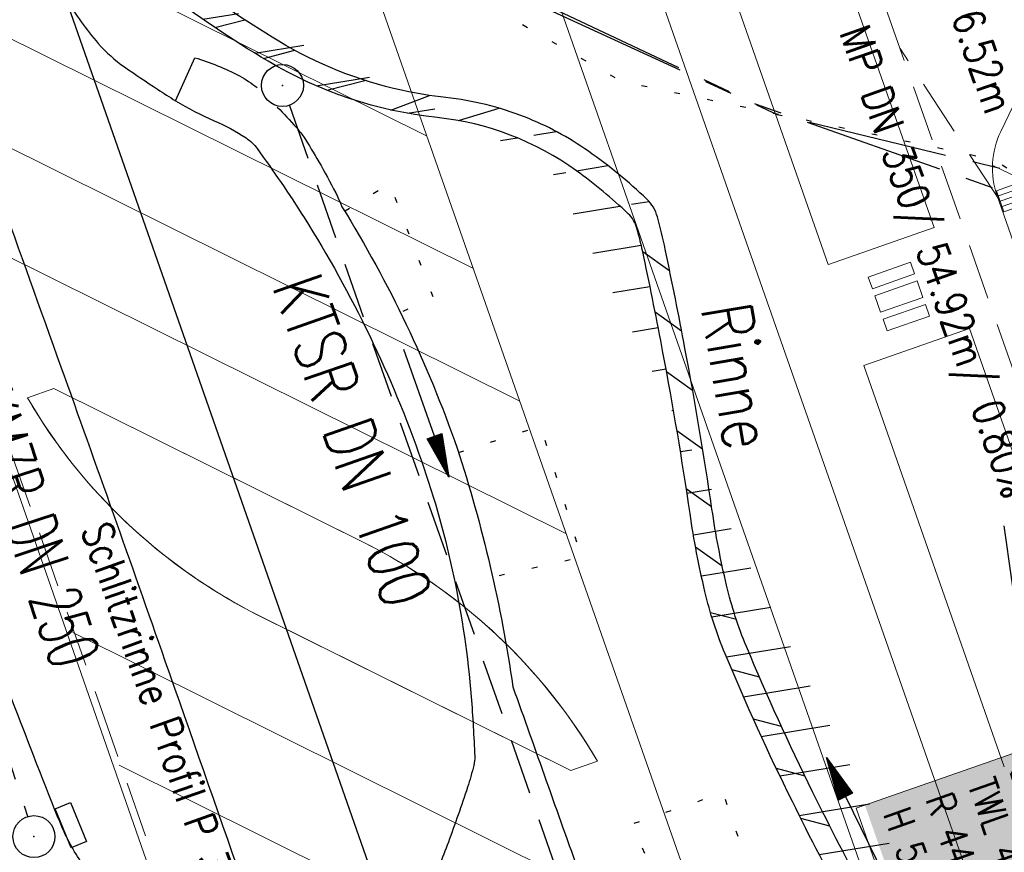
# Model space of a CAD drawing. Extents: x 446577 to 447216, y 443659 to 444842.
# Tile 106 of 177: x 446976 to 447011, y 444030 to 444059. Entities that reach past the tile are written whole.
import ezdxf
from ezdxf.enums import TextEntityAlignment as Align

# ---------------------------------------------------------------- set-up
doc = ezdxf.new("R2010")
doc.units = 0
doc.header["$LTSCALE"] = 2
doc.header["$MEASUREMENT"] = 0
for name, pattern in [('AUSGEZOGEN', [0]), ('GESTRICH-X2', [1.5, 1, -0.5]), ('PHANTOMX2', [5, 2.5, -0.5, 0.5, -0.5, 0.5, -0.5]), ('PUNKTX2_STR', [0.6, 0.1, -0.5])]:
    doc.linetypes.add(name, pattern=pattern)
doc.layers.get('0').update_dxf_attribs({"linetype": 'AUSGEZOGEN'})
for name, color, linetype in [('204-GRENZL-BAB', 7, 'AUSGEZOGEN'), ('Beschriftung', 7, 'CONTINUOUS'), ('FBRTOP', 250, 'AUSGEZOGEN'), ('GLOBAL', 7, 'CONTINUOUS'), ('Hintergrund', 7, 'CONTINUOUS'), ('Hintergrundplan', 7, 'CONTINUOUS'), ('KANAL', 7, 'GESTRICH-X2'), ('Lichtwellenleiter COLT', 46, 'PHANTOMX2'), ('Lichtwellenleiter GLH', 46, 'PHANTOMX2'), ('MULDE', 250, 'AUSGEZOGEN'), ('NUTZUNG', 8, 'PUNKTX2_STR'), ('PFEIL', 7, 'CONTINUOUS'), ('PFEILTOP', 200, 'AUSGEZOGEN'), ('Rinne', 200, 'CONTINUOUS'), ('SCHLITZRINNE', 200, 'AUSGEZOGEN'), ('SCHSYMBOL', 200, 'AUSGEZOGEN'), ('STRASSE', 250, 'AUSGEZOGEN'), ('TEXTO', 4, 'CONTINUOUS')]:
    doc.layers.add(name, color=color, linetype=linetype)
doc.styles.add('6', font='txt_____.ttf', dxfattribs={"width": 0.8, "height": 1})
doc.styles.add('8', font='txt_____.ttf', dxfattribs={"width": 0.8, "height": 1})
doc.styles.add('ROMANS', font='romans.shx', dxfattribs={"width": 0.8})

# ---------------------------------------------------------------- blocks, each defined once
blk = doc.blocks.new('GST')
at = {"color": 0}
blk.add_circle((0, 0), 0.75, dxfattribs=at)
blk.add_point((0, 0), dxfattribs=at)
blk = doc.blocks.new('10')
blk.add_blockref('GST', (0, 0))
blk = doc.blocks.new('PFEIL2')
at = {"color": 0}
for p, q in [((0.8796887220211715, 0.0024565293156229), (-2.401395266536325, -0.0115320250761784)), ((0.8808543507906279, -0.2709205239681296), (0.8785230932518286, 0.2758335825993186)), ((0.8785230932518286, 0.2758335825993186), (2.429089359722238, 0.0090619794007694)), ((0.9110887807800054, 0.2702307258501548), (0.8785706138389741, 0.2646884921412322)), ((0.9651190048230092, 0.2609349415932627), (0.8786494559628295, 0.2461975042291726)), ((1.01914922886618, 0.2516391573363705), (0.8787282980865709, 0.2277065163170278)), ((1.073179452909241, 0.24234337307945), (0.8788071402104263, 0.2092155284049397)), ((1.127209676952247, 0.2330475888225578), (0.8788859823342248, 0.1907245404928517)), ((1.181239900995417, 0.2237518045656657), (0.8789648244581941, 0.1722335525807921)), ((1.235270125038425, 0.2144560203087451), (0.8790436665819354, 0.1537425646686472)), ((1.289300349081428, 0.2051602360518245), (0.8791225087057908, 0.1352515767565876)), ((1.34333057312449, 0.195864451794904), (0.8792013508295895, 0.1167605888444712)), ((1.397360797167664, 0.1865686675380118), (0.8792801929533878, 0.0982696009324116)), ((1.451391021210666, 0.1772728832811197), (0.8793590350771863, 0.0797786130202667)), ((1.505421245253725, 0.1679770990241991), (0.8794378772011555, 0.0612876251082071)), ((1.559451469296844, 0.1586813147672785), (0.8795167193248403, 0.0427966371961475)), ((1.613481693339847, 0.1493855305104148), (0.8795955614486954, 0.024305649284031)), ((1.66751191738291, 0.140089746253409), (0.8796744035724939, 0.005814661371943)), ((1.721542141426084, 0.1307939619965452), (0.8797532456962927, -0.0126763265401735)), ((1.775572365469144, 0.1214981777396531), (0.8798320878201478, -0.0311673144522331)), ((1.82960258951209, 0.1122023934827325), (0.8799109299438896, -0.0496583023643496)), ((1.883632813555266, 0.1029066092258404), (0.8799897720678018, -0.0681492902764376)), ((1.937663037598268, 0.0936108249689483), (0.8800686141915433, -0.08664027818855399)), ((1.991693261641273, 0.0843150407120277), (0.8801474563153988, -0.105131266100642)), ((2.045723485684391, 0.0750192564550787), (0.8802262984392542, -0.1236222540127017)), ((2.099753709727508, 0.0657234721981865), (0.8803051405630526, -0.1421132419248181)), ((2.153783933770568, 0.056427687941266), (0.8803839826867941, -0.1606042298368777)), ((2.207814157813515, 0.0471319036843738), (0.8804628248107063, -0.1790952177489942)), ((2.261844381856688, 0.0378361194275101), (0.8805416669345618, -0.1975862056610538)), ((2.31587460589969, 0.0285403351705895), (0.8806205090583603, -0.2160771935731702)), ((2.36990482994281, 0.0192445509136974), (0.8806993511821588, -0.2345681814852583)), ((2.423935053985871, 0.009948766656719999), (0.8807781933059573, -0.2530591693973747)), ((2.429089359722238, 0.0090619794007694), (0.8808543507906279, -0.2709205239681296))]:
    blk.add_line(p, q, dxfattribs=at)
blk = doc.blocks.new('SK-quadrat Rand')
at = {"color": 18, "lineweight": 9, "true_color": 0x000000}
for p, q in [((-0.4, 0.8), (-0.4, 0)), ((-0.4, 0.8), (0.4, 0.8)), ((-0.2, 0.8), (-0.2, 0)), ((0, 0.8), (0, 0)), ((0.2, 0.8), (0.2, 0)), ((0.4, 0.8), (0.4, 0)), ((-0.4, 0), (0.4, 0))]:
    blk.add_line(p, q, dxfattribs=at)

msp = doc.modelspace()

# ---------------------------------------------------------------- hatches: boundary and pattern name
at = {"layer": 'PFEILTOP'}
h = msp.add_hatch(dxfattribs=at)
h.set_pattern_fill('_USER', color=256, scale=1.5, angle=45, style=0, pattern_type=0)
h.set_pattern_definition([(9.33866288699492, (446995.4612132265, 444055.4750530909), (-0.2434045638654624, 1.480119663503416), [])])
edge = h.paths.add_edge_path()
edge.add_arc((446997.7529090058, 444052.065992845), 1.370160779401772, 15.23288174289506, 46.43622519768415)
edge.add_arc((446986.0713761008, 444039.7836346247), 18.32051577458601, 46.43622519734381, 54.87209918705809)
edge.add_arc((446990.3564765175, 444045.8744089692), 10.8733943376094, 54.87209918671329, 68.55359848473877)
edge.add_arc((446990.5429532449, 443991.7397602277), 32.30510983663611, 30.82616753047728, 36.53613942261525)
edge.add_arc((447166.4296622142, 444120.6339597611), 185.7546931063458, 213.4729715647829, 216.1825084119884, ccw=False)
edge.add_arc((447094.2245889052, 444072.8914328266), 99.19303017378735, 209.764800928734, 213.4729715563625, ccw=False)
edge.add_arc((447148.7685278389, 444104.0845578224), 162.0265588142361, 208.1238329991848, 209.7648009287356, ccw=False)
edge.add_arc((447130.0417178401, 444094.0753596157), 140.792683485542, 206.363457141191, 208.123832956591, ccw=False)
edge.add_arc((447083.1456818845, 444070.833233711), 88.45307510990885, 202.6138456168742, 206.3634571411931, ccw=False)
edge.add_arc((447014.8522746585, 444042.3860673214), 14.47178865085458, 193.3353238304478, 202.6138456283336, ccw=False)
edge.add_arc((447032.2373512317, 444046.507044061), 32.33861088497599, 188.3080403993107, 193.3353238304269, ccw=False)
edge.add_arc((446865.1785341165, 444022.1118551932), 136.4919953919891, 8.308040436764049, 10.75447794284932)
edge.add_arc((446818.246483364, 444013.1977267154), 184.2631066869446, 10.75447794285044, 11.83994306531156)
edge.add_arc((446982.4909826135, 444047.6297060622), 16.44827797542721, 11.83994308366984, 15.47357671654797)
edge.add_arc((446997.2481964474, 444051.7149155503), 1.13605094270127, 15.47357671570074, 46.43622519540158)
edge.add_arc((446985.7772795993, 444039.6540061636), 17.78079391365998, 46.43622520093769, 54.17360759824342)
edge.add_arc((446990.1282019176, 444045.6808552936), 10.34752844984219, 54.17360759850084, 83.98377958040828)
edge.add_arc((446992.764012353, 444070.6908056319), 14.80093298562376, 239.1447287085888, 263.9837796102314, ccw=False)
edge.add_arc((447006.691913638, 444094.0039153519), 41.9576544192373, 232.9201002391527, 239.1447287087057, ccw=False)
edge.add_arc((446982.6286066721, 444062.1633087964), 2.046916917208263, 204.4604746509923, 232.9201002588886, ccw=False)

# ---------------------------------------------------------------- linework, layer by layer
at = {"layer": '204-GRENZL-BAB'}
msp.add_line((447011.4376191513, 444041.3951120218), (447012.5368920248, 444033.6392941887), dxfattribs=at)
at = {"layer": 'Beschriftung', "color": 18, "lineweight": 9, "true_color": 0x000000}
msp.add_lwpolyline([(447015.9261582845, 444034.7188796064), (447019.1215502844, 444025.5713216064), (447009.3664202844, 444022.1636946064), (447006.1710282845, 444031.3112526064), (447015.9261582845, 444034.7188796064)], close=True, dxfattribs=at)
at = {"layer": 'FBRTOP', "color": 0, "const_width": 0.5}
for points in [[(446900.9798905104, 444066.6399655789, 0.001569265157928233), (446904.6785250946, 444054.6264679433, 0.001571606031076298), (446908.562354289, 444042.2876002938, 0.0016608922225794), (446912.3128028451, 444030.6360446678, 0.001473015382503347), (446916.9757013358, 444016.4551364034, 0.002147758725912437), (446920.2440494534, 444006.7527146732, 0.0006389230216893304), (446924.3839186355, 443994.6858175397, 0.001194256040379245), (446926.6223912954, 443988.2382247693, 3.808597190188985e-06), (446928.251604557, 443983.5815572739, 2.985694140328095e-05), (446928.4594699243, 443982.9875602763, 2.875054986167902e-06), (446932.5892613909, 443971.1887273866, -1.8145826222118e-05), (446936.7190528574, 443959.389894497, -7.336409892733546e-06), (446940.8479349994, 443947.5917312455, 1.274137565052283e-05), (446944.9768171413, 443935.7935679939, 1.274272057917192e-05), (446949.1064349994, 443923.9952312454, -1.911311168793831e-05), (446953.2360528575, 443912.196894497, -6.370989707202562e-06), (446957.3649349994, 443900.3987312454, 4.247404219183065e-06), (446961.4938171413, 443888.6005679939, 2.104100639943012e-06), (446973.8810806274, 443853.2057571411, 2.104058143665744e-06), (446986.2688957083, 443817.8103434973, 4.247278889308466e-06), (446998.6569349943, 443782.4157312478, -5.663131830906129e-06), (447011.0449742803, 443747.0211189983, -1.140309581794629e-06), (447016.0334735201, 443732.7675557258, 2.548408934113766e-06)], [(446931.4134749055, 444062.9495320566, 0.001571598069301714), (446935.2424106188, 444050.7850608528, 0.001660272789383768), (446938.9411971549, 444039.2939553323, 0.001473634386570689), (446943.5410842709, 444025.3046201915, 0.002146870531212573), (446946.7679505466, 444015.7252853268, 0.0006398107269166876), (446950.8586451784, 444003.8016532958, 0.00119425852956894), (446953.0736087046, 443997.4217752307, 3.808932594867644e-06), (446954.6831927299, 443992.8212127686, 2.986299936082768e-05), (446954.8885300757, 443992.2344397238, 2.908755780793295e-06), (446959.0177386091, 443980.4372726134, -1.814780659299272e-05), (446963.1469471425, 443968.640105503, -7.338148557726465e-06), (446967.2760650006, 443956.8412687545, 1.274303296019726e-05), (446971.4051828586, 443945.042432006, 1.274106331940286e-05), (446975.5345650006, 443933.2447687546, -1.911295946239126e-05), (446979.6639471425, 443921.4471055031, -6.37114044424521e-06), (446983.7930650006, 443909.6482687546, 4.247189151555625e-06), (446987.9221828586, 443897.849432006, 2.129122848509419e-06), (447000.3098144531, 443862.4535751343, 2.129237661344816e-06), (447012.6971042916, 443827.0596565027, 4.24745450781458e-06), (447025.0850650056, 443791.6652687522, -5.663118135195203e-06), (447037.4730257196, 443756.2708810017, -3.68169775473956e-07), (447039.0841037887, 443751.6675948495, 2.548405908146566e-06)], [(446866.5664326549, 444271.7772461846, 0.002690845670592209), (446871.765, 444245.898, 0.003084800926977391), (446877.2143578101, 444220.3049943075, 0.003295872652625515), (446882.62, 444196.4179999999, 0.00349333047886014), (446888.3352319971, 444172.6658189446, 0.00355055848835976), (446894.287, 444149.378, 0.002848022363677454), (446900.3194976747, 444126.9734120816, 0.002557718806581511), (446907.306, 444102.1, 0.002824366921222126), (446915.5419328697, 444073.9459866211, 0.003984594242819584), (446921.651, 444054.071, 0.002927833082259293), (446930.2427765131, 444027.4357087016, 0.003934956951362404), (446936.907, 444007.7070000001, 0.0001263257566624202), (446946.6472468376, 443979.6264123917, 0.0001954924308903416), (446952.953, 443961.485, 2.586455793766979e-05), (446968.5578201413, 443916.6545327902, 0.0004431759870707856), (446969.471, 443914.039, 0.0001304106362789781), (446975.6723185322, 443896.3424231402, -8.1925006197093e-05), (446985.547, 443868.172, -9.739611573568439e-06), (446990.1417627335, 443855.0563907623, -1.089176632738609e-05), (446994.25, 443843.328, -0.0005325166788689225)]]:
    msp.add_lwpolyline(points, format="xyb", dxfattribs=at)
at = {"layer": 'FBRTOP', "color": 0}
msp.add_lwpolyline([(446906.283, 444163.064, 0.003557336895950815), (446913.218890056, 444136.3352589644, 0.004716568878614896), (446918.783, 444116.265, 2.414482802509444e-05), (446923.2059518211, 444100.8791544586, 0.003676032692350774), (446923.2357499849, 444100.7783139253, 0.0001714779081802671), (446925.2500731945, 444094.1497218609, 4.809169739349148e-05), (446932.4428124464, 444070.5176759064, 6.456882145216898e-05), (446938.9077210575, 444049.2941165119, 0.003485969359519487), (446939.0302572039, 444048.9018588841, 0.003745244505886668), (446939.2223623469, 444048.3167678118, 6.786955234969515e-05), (446950.0690621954, 444016.1119313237, 1.118619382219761e-05), (446956.4610052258, 443997.1435874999, 0.00169757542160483), (446956.5035520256, 443997.0187397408, 0.0003487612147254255), (446956.7137033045, 443996.4102473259, 1.260593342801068e-05), (446962.5400049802, 443979.579639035, 5.139057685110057e-06), (446967.3651986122, 443965.6425609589, 1.973302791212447e-05), (446968.622, 443962.013, 0.001123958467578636), (446976.5681716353, 443939.2336237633, -0.0004424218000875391), (446996.834, 443881.391), (447012.742, 443835.838, 0.0003877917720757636), (447024.0878979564, 443803.4295380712, 0.0002501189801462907), (447041.743, 443753.205)], format="xyb", dxfattribs=at)
at = {"layer": 'Hintergrund', "color": 254, "lineweight": 18, "true_color": 0xcccccc}
for p, q in [((446958.7108962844, 444165.2024326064), (447020.0668772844, 443990.0709366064)), ((447021.8922592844, 443966.6968316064), (446983.1800742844, 444077.2019896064)), ((446996.4110622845, 443984.9904866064), (446966.1923212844, 444071.2508366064)), ((446967.8426002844, 444066.7409066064), (446990.8497722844, 444055.3089546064)), ((447003.9317472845, 444066.3708816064), (447008.9515852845, 444052.0429116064)), ((447000.1563592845, 444065.0483896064), (447005.1761232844, 444050.7203936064)), ((446969.5028762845, 444062.0076806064), (446992.5076202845, 444050.5769346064)), ((446971.1619672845, 444057.2750426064), (446994.1654682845, 444045.8449156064)), ((447011.0277822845, 444054.2692576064), (447017.7877252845, 444051.0171656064)), ((446972.7304982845, 444052.5874036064), (446995.8233162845, 444041.1128956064)), ((447010.2140392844, 444048.4392486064), (447015.2337842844, 444034.1115436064)), ((447006.4386452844, 444047.1167546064), (447011.4583162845, 444032.7890236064)), ((446978.2012502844, 444037.5847996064), (447001.0675172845, 444026.2228616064)), ((446979.8587902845, 444032.8529326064), (447002.7000982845, 444021.5033966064))]:
    msp.add_line(p, q, dxfattribs=at)
for points in [[(447028.4715362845, 444004.9560886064, 0.2560397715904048), (447024.6761132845, 444018.8647786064, -0.1080886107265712), (447021.3123142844, 444024.3224256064), (447011.2023202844, 444053.1796766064, -0.1989127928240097), (447011.3301842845, 444055.4722196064), (447013.6248502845, 444060.2418116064, 0.1989128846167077), (447013.7527142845, 444062.5343536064), (447012.9261652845, 444064.8935866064, 0.1989042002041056), (447011.3955932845, 444066.6050266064), (447006.6257302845, 444068.8999976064, -0.1989040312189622), (447005.0951592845, 444070.6114356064), (447003.8140912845, 444074.2680046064, -0.1989042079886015), (447003.9419122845, 444076.5604576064), (447006.2365822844, 444081.3304646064, 0.1988225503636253), (447006.3646932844, 444083.6220886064), (446995.4226352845, 444114.8541666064, 0.1989051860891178), (446993.8920672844, 444116.5655956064), (446989.1222042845, 444118.8605656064, -0.1989041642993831), (446987.5916322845, 444120.5720056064), (446974.9435782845, 444156.6737036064), (446971.6366732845, 444166.1124756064, -0.07316497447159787), (446970.8080982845, 444170.3996596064, 0.3404280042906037), (446959.0008632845, 444184.3867596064)], [(447023.0428962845, 443981.5764346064, -0.01908114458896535), (447023.8719562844, 443985.7394856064), (447028.4719562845, 444004.9564856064, 0.2560586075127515), (447024.6761132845, 444018.8647786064, -0.1080948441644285), (447021.3123142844, 444024.3224256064), (447011.2023202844, 444053.1796766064, -0.1989127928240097), (447011.3301842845, 444055.4722196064), (447013.6248502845, 444060.2418116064, 0.1989128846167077), (447013.7527142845, 444062.5343536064), (447012.9261652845, 444064.8935866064, 0.1987736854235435), (447011.3959562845, 444066.6054856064), (447006.6259562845, 444068.9004856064, -0.1987922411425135), (447005.0951592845, 444070.6114356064), (447003.8140912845, 444074.2680046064, -0.1989042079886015), (447003.9419122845, 444076.5604576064), (447006.2365822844, 444081.3304646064, 0.1988281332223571), (447006.3646932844, 444083.6220886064), (446995.4226352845, 444114.8541666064, 0.1989051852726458), (446993.8920672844, 444116.5655956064), (446989.1222042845, 444118.8605656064, -0.1990312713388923), (446987.5919562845, 444120.5724856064), (446971.6366732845, 444166.1124756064, -0.07316497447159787)], [(446958.7108962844, 444165.2024326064), (446959.8947602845, 444161.8203726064, 0.1989042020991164), (446961.4253312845, 444160.1089326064), (446963.6467122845, 444159.0401376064, -0.1989041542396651), (446965.1772832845, 444157.3286976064), (447021.3912472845, 443996.8762386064, -0.1989042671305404), (447021.2634262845, 443994.5837866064), (447020.1949422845, 443992.3626946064, 0.2025709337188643), (447020.0668772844, 443990.0709366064)], [(447020.0668772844, 443990.0709366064, -0.1989680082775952), (447020.1949422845, 443992.3626946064), (447021.2639562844, 443994.5834856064, 0.199027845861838), (447021.3912472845, 443996.8762386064), (446965.1772832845, 444157.3286976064, 0.1989041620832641), (446963.6467122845, 444159.0401376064), (446961.4259562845, 444160.1084856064, -0.1988955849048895), (446959.8954182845, 444161.8198316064)], [(446976.5833592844, 444045.9672616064, 0.1426233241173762), (446984.6936552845, 444038.2686146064), (446995.9831942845, 444032.6585926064), (446996.9338492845, 444032.9915596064, 0.1426233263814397), (446988.8255132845, 444040.6817516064), (446977.5286542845, 444046.2950076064), (446976.5821032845, 444045.9678866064)], [(446977.5289562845, 444046.2954856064), (446976.5829562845, 444045.9654856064, 0.1465004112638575), (446984.9579562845, 444038.1374856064), (446995.9831942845, 444032.6585926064), (446996.9329562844, 444032.9924856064, 0.1463241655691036), (446988.5639562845, 444040.8114856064), (446977.5291442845, 444046.2946056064)]]:
    msp.add_lwpolyline(points, format="xyb", dxfattribs=at)
at = {"layer": 'Hintergrundplan', "color": 254, "lineweight": 18, "true_color": 0xcccccc}
for p, q in [((446951.4155802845, 444186.0258236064), (447020.0668772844, 443990.0709366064)), ((447021.8922592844, 443966.6968316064), (446983.1800742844, 444077.2019896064)), ((446996.4110622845, 443984.9904866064), (446966.1923212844, 444071.2508366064)), ((446967.8426002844, 444066.7409066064), (446990.8497722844, 444055.3089546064)), ((447003.9317472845, 444066.3708816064), (447008.9515852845, 444052.0429116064)), ((447000.1563592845, 444065.0483896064), (447005.1761232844, 444050.7203936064)), ((446969.5028762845, 444062.0076806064), (446992.5076202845, 444050.5769346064)), ((446971.1619672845, 444057.2750426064), (446994.1654682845, 444045.8449156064)), ((447011.0277822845, 444054.2692576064), (447017.7877252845, 444051.0171656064)), ((446972.7304982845, 444052.5874036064), (446995.8233162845, 444041.1128956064)), ((447008.9493602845, 444052.0421326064), (447005.1780562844, 444050.7210706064)), ((447006.4404472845, 444047.1173856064), (447010.2117512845, 444048.4384466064)), ((447010.2140392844, 444048.4392486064), (447015.2337842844, 444034.1115436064)), ((447006.4386452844, 444047.1167546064), (447011.4583162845, 444032.7890236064)), ((446978.2012502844, 444037.5847996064), (447001.0675172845, 444026.2228616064)), ((446979.8587902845, 444032.8529326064), (447002.7000982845, 444021.5033966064))]:
    msp.add_line(p, q, dxfattribs=at)
for points in [[(447028.4715362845, 444004.9560886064, 0.2560397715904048), (447024.6761132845, 444018.8647786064, -0.1080886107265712), (447021.3123142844, 444024.3224256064), (447011.2023202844, 444053.1796766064, -0.1989127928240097), (447011.3301842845, 444055.4722196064), (447013.6248502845, 444060.2418116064, 0.1989128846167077), (447013.7527142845, 444062.5343536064), (447012.9261652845, 444064.8935866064, 0.1989042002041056), (447011.3955932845, 444066.6050266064), (447006.6257302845, 444068.8999976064, -0.1989040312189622), (447005.0951592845, 444070.6114356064), (447003.8140912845, 444074.2680046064, -0.1989042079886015), (447003.9419122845, 444076.5604576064), (447006.2365822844, 444081.3304646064, 0.1988225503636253), (447006.3646932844, 444083.6220886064), (446995.4226352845, 444114.8541666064, 0.1989051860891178), (446993.8920672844, 444116.5655956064), (446989.1222042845, 444118.8605656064, -0.1989041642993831), (446987.5916322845, 444120.5720056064), (446974.9435782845, 444156.6737036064), (446971.6366732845, 444166.1124756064, -0.07316497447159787), (446970.8080982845, 444170.3996596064, 0.3404280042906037), (446959.0008632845, 444184.3867596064)], [(446958.7108962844, 444165.2024326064), (446959.8947602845, 444161.8203726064, 0.1989042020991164), (446961.4253312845, 444160.1089326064), (446963.6467122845, 444159.0401376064, -0.1989041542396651), (446965.1772832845, 444157.3286976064), (447021.3912472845, 443996.8762386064, -0.1989042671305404), (447021.2634262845, 443994.5837866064), (447020.1949422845, 443992.3626946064, 0.2025709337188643), (447020.0668772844, 443990.0709366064)], [(446976.5833592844, 444045.9672616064, 0.1426233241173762), (446984.6936552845, 444038.2686146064), (446995.9831942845, 444032.6585926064), (446996.9338492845, 444032.9915596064, 0.1426233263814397), (446988.8255132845, 444040.6817516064), (446977.5286542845, 444046.2950076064), (446976.5821032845, 444045.9678866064)]]:
    msp.add_lwpolyline(points, format="xyb", dxfattribs=at)
for points in [[(447006.7498452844, 444049.8602996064), (447006.6030602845, 444050.2793346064), (447008.1115852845, 444050.8077606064), (447008.2583702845, 444050.3887256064), (447006.7498452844, 444049.8602996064)], [(447008.5519402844, 444049.5506566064), (447007.0434152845, 444049.0222306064), (447006.8379162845, 444049.6088786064), (447008.3464412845, 444050.1373046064), (447008.5519402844, 444049.5506566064)], [(447007.1314862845, 444048.7708096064), (447007.2782712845, 444048.3517746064), (447008.7867962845, 444048.8802006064), (447008.6400112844, 444049.2992356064), (447007.1314862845, 444048.7708096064)]]:
    msp.add_lwpolyline(points, close=True, dxfattribs=at)
at = {"layer": 'KANAL', "color": 92, "lineweight": 9, "true_color": 0x00b400}
for p, q in [((447019.8405422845, 444024.0528466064, 454.07), (447001.6059472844, 444075.8537196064)), ((447011.3149172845, 444052.9824506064, 453.647), (447007.7367212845, 444058.4374056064))]:
    msp.add_line(p, q, dxfattribs=at)
at = {"layer": 'KANAL'}
for p, q in [((446985.9379999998, 444056.406), (446995.6249999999, 444028.656)), ((446970.8439999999, 444048.4999999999), (446976.5939999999, 444030.9999999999))]:
    msp.add_line(p, q, dxfattribs=at)
at = {"layer": 'KANAL', "color": 92, "lineweight": 9, "true_color": 0x00b400}
msp.add_polyline3d([(446929.1419172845, 444177.8124506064, 451.703), (446931.9179172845, 444169.8574506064, 451.783), (446934.7489172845, 444161.7854506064, 451.874), (446938.6019172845, 444150.8024506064, 451.979), (446941.6999172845, 444141.9804506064, 452.073), (446945.8079172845, 444130.2374506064, 452.18), (446948.6269172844, 444122.1754506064, 452.268), (446952.7229172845, 444110.4624506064, 452.373), (446955.5479172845, 444102.3764506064, 452.456), (446959.3839172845, 444091.4214506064, 452.557), (446962.4839172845, 444082.6024506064, 452.654), (446965.5689172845, 444073.7884506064, 452.744), (446969.4139172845, 444062.8094506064, 452.856), (446972.2229172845, 444054.8144506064, 452.922), (446975.0219172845, 444046.8014506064, 453.019), (446979.1509172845, 444035.0454506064, 453.12), (446983.2769172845, 444023.2474506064, 453.242), (446986.9179172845, 444012.8674506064, 453.326), (446990.2229172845, 444003.4464506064, 453.406), (446993.2789172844, 443994.7094506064, 453.477), (446996.4779172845, 443985.5174506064, 453.567)], dxfattribs=at)
at = {"layer": 'Lichtwellenleiter COLT', "flags": 128}
msp.add_lwpolyline([(446816.7730977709, 444816.8649508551), (446819.6239999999, 444799.091), (446824.2359999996, 444774.7359999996), (446831.6859999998, 444743.9589999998), (446835.9040000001, 444698.3020000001), (446836.6469999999, 444687.9010000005), (446840.1100000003, 444664.7350000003), (446852.6090000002, 444581.4220000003), (446856.0010000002, 444543.0049999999), (446859.9790000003, 444500.6639999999), (446872.9740000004, 444413.1150000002), (446880.9809999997, 444367.2939999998), (446898.0880000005, 444284.0990000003), (446912.9359999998, 444193.4730000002), (446922.2870000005, 444168.7350000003), (446927.5700000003, 444156.6100000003), (446940.4299999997, 444137.4299999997), (446960.5999999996, 444106.0999999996), (446972.2000000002, 444089.7499999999), (446979.6299999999, 444075.9699999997), (446986.0099999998, 444066.3200000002), (446990.9800000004, 444061.9400000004), (447002.5700000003, 444056.46), (447015.4900000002, 444051.8900000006), (447029.71, 444042.2699999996), (447034.3300000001, 444023.3399999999), (447035.2199999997, 444005.1600000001), (447039.0200000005, 443997.6299999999), (447042.6900000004, 443991.1100000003), (447046.4900000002, 443980.9500000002), (447046.5800000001, 443972.29), (447046.96, 443967.8900000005), (447049.9299999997, 443956.0800000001), (447051.3399999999, 443951.8799999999), (447052.4100000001, 443948.0099999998), (447051.7199999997, 443939.5099999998), (447054.0134572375, 443929.7670226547)], dxfattribs=at)
at = {"layer": 'Lichtwellenleiter GLH', "flags": 128}
msp.add_lwpolyline([(446817.5094939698, 444816.9693241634), (446823.3639999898, 444777.4699999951), (446830.8641084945, 444742.8958915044), (446833.8499999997, 444709.5170000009), (446836.8150000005, 444691.2300000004), (446838.9510000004, 444675.6370000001), (446841.5210000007, 444660.0020000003), (446846.0539999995, 444625.7549999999), (446849.9850000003, 444600.6950000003), (446854.148, 444573.7999999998), (446855.9969999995, 444550.2279999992), (446858.4180000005, 444517.7579999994), (446863.0819999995, 444478.2470000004), (446866.7450000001, 444454.1129999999), (446870.8909999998, 444424.3849999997), (446873.9689999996, 444406.2929999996), (446880.4850000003, 444371.6900000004), (446885.5099999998, 444345.1520000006), (446891.7639999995, 444313.5599999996), (446896.1490000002, 444292.9920000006), (446898.6189999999, 444279.3720000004), (446901.5260000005, 444261.8139999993), (446905.7769999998, 444234.9670000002), (446912.017, 444199.2289999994), (446915.0430000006, 444187.0729999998), (446924.8980000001, 444161.0920000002), (446934.7549999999, 444146.1570000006), (446941.5970000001, 444135.1429999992), (446949.1330000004, 444122.3539999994), (446960.0080000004, 444107.4270000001), (446974.892, 444086.6399999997), (446983.8909999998, 444069.0750000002), (446993.5149999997, 444060.5989999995), (447003.3509999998, 444056.0829999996), (447012.2379999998, 444053.9389999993), (447024.7689999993, 444047.1759999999), (447032.7039999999, 444037.4709999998), (447034.4840000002, 444027.3849999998), (447033.8059999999, 444016.4970000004), (447034.2910000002, 444009.4229999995), (447036.7510000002, 444002.1620000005), (447044.8839999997, 443987.1349999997), (447045.9479999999, 443981.0199999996), (447045.7120000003, 443971.6920000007), (447046.1710000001, 443967.9770000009), (447051.1950000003, 443949.1720000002), (447051.0580000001, 443938.506), (447052.4748564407, 443928.9368052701)], dxfattribs=at)
at = {"layer": 'MULDE', "flags": 128}
for points in [[(446934.4912005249, 444103.8624813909, 0.0003207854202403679), (446939.8329965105, 444088.6402394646, 0.001030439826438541), (446941.5100007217, 444083.9023851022, 0.0001418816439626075), (446955.1028894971, 444045.7842687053, -0.0007318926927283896), (446957.72821128, 444038.3946091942, -0.001834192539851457), (446969.5198339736, 444004.6560793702, -0.002425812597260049), (446978.2166674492, 443979.074721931), (446984.7732254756, 443959.4774096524), (446989.5426674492, 443945.221721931)], [(446994.7830210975, 443987.0708689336, -0.03561340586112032), (446988.6670350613, 443990.8329886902, -0.1427792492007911), (446987.8643500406, 443991.8577071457, -0.00726189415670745), (446986.2095843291, 443996.1710385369, -0.001439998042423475), (446978.1967231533, 444018.1961753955, -0.00293319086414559), (446973.4501470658, 444031.6071407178, -0.002333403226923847), (446967.6596590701, 444048.532284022, -0.002333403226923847)], [(446993.8589789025, 443985.2971310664, -0.03561340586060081), (446987.5006289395, 443989.2083358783, -0.1427792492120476), (446986.0076499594, 443991.1142928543, -0.007261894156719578), (446984.332076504, 443995.4818619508, -0.001439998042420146), (446976.3152768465, 444017.517824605, -0.002933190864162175), (446971.5608715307, 444030.9509106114, -0.00233340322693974), (446965.7643409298, 444047.893715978, -0.00233340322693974)]]:
    msp.add_lwpolyline(points, format="xyb", dxfattribs=at)
at = {"layer": 'NUTZUNG', "flags": 128}
for points in [[(446984.885, 444064.65), (446997.792, 444057.268), (447010.995, 444054.495), (447025.2070000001, 444046.436), (447034.189, 444012.866), (447040.025, 443996.312), (447048.757, 443984.681)], [(446987.9078635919, 444052.6325355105), (446989.507, 444053.614), (446991.057, 444049.575), (446989.9022059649, 444049.0089016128)], [(446991.9741335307, 444044.0159985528), (446994.895, 444044.961), (446996.366, 444040.274), (446993.1941962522, 444039.5595629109)], [(446998.3216773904, 444023.2452122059), (447000.601, 444024.055), (446999.258, 444028.107), (446998.195, 444030.765), (447001.4177587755, 444031.8706785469), (447004.466, 444022.791), (446999.1535850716, 444020.9036283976)]]:
    msp.add_lwpolyline(points, dxfattribs=at)
at = {"layer": 'PFEILTOP'}
for p, q in [((446983.277224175, 444059.1872945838), (446984.3391897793, 444059.4611585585)), ((446985.0071522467, 444058.0843400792), (446986.1238486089, 444058.3723182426)), ((446987.2662935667, 444056.9488004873), (446988.628240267, 444057.3000247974)), ((446989.5601769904, 444056.2407863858), (446990.9397276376, 444056.7600243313)), ((446991.9783959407, 444055.861627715), (446993.419048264, 444056.3075944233)), ((446998.5497890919, 444051.1878773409), (446999.5119701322, 444050.5043909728)), ((446998.9911146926, 444049.0344499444), (446999.9386316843, 444048.3613801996)), ((446999.4000392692, 444046.9040386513), (447000.3328910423, 444046.2413863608)), ((446999.7716499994, 444044.8001332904), (447000.6893937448, 444044.148213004)), ((447000.1053224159, 444042.7231774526), (447001.0094186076, 444042.0809517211)), ((447000.4335488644, 444040.6500901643), (447001.3855103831, 444039.9738632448)), ((447000.967841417, 444038.3049914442), (447001.9019003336, 444038.0582902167)), ((447001.7272770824, 444036.2646084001), (447002.7122080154, 444036.0044709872)), ((447002.4945358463, 444034.5105253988), (447003.49561536, 444034.2461228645)), ((447003.3143095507, 444032.7425722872), (447004.3331654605, 444032.473474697)), ((447004.1883634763, 444030.9602828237), (447005.2229685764, 444030.6870255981))]:
    msp.add_line(p, q, dxfattribs=at)
at = {"layer": 'Rinne'}
for points in [[(446989.9427937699, 444056.944303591, -0.08152222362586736), (446985.55696044, 444058.6972853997, -0.02598995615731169), (446981.9832142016, 444061.1155194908, -0.1248263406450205), (446981.4130224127, 444061.8270542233)], [(447018.2841894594, 444008.2940326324, 0.02491960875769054), (447016.4995118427, 444010.9719516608, -0.01182313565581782), (447011.4831098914, 444018.1821567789, -0.016181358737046), (447008.1180356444, 444023.6479690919, -0.007160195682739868), (447005.8723045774, 444027.7086772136, -0.007681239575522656), (447003.8921544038, 444031.5544241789, -0.01636222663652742), (447001.4931158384, 444036.8213982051, -0.04050732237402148), (447000.7706908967, 444039.048153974, -0.02193918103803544), (447000.2381171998, 444041.8342745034, 0.01067500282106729), (446999.273159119, 444047.5813732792, 0.004736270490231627), (446998.5893167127, 444051.0045375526, 0.01585604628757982), (446998.3430696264, 444052.0180070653, 0.1359280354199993), (446998.0311190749, 444052.5381068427, 0.03377353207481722), (446996.1849333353, 444054.0705721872, 0.1308099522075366), (446991.2127264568, 444055.9713922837, -0.1088071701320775), (446985.17303956, 444057.9847146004, -0.02716674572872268), (446981.3944628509, 444060.5302877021, -0.124820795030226), (446980.7654064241, 444061.3157513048)], [(446994.332123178, 444055.9949296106, 0.06677772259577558), (446991.5241478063, 444056.684924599, -0.02749707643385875), (446989.9427937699, 444056.944303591, -0.02598995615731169)], [(446999.0749303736, 444052.4259929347, 0.1369978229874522), (446998.6971711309, 444053.0588219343, 0.03682507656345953), (446996.6130666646, 444054.7674278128, 0.05976781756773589), (446994.332123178, 444055.9949296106, -0.02749707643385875)], [(447001.5433091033, 444039.273846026, -0.02189897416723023), (447001.0219514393, 444041.9955898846, 0.0104282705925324), (447000.0588408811, 444047.7326267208, 0.004866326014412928), (446999.3526705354, 444051.2723522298, 0.0148055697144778), (446999.0749303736, 444052.4259929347, 0.1369978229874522)], [(447019.0489530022, 444008.6133838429, 0.02509434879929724), (447017.1384881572, 444011.4560483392, -0.01176957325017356), (447012.1409029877, 444018.6408490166, -0.01619447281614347), (447008.8059643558, 444024.058030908, -0.007147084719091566), (447006.572042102, 444028.0976365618, -0.00771947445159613), (447004.6158455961, 444031.8975758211, -0.01632398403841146), (447002.2545125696, 444037.0828201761, -0.04043073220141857), (447001.5433091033, 444039.273846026, -0.02189897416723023)]]:
    msp.add_lwpolyline(points, format="xyb", dxfattribs=at)
at = {"layer": 'SCHLITZRINNE', "flags": 128}
msp.add_lwpolyline([(446918.666, 444051.482, 0.001942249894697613), (446927.7173939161, 444023.784148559, 0.002834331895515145), (446934.101, 444004.864, 4.977794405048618e-06), (446941.4316863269, 443983.5374053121, 0.0008667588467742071), (446941.474, 443983.415, 8.388583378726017e-05), (446947.8494435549, 443965.0850067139, 0.0001988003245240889), (446950.544, 443957.352, 2.70547192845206e-05), (446955.5533936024, 443942.9966011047, 4.354518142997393e-05), (446958.667, 443934.078, 0.0001012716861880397), (446962.0514604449, 443924.3925812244, 8.365462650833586e-05), (446966.153, 443912.669, 0.000974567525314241), (446970.092, 443901.486, -0.001000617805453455), (446974.031, 443890.303, -0.0006129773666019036), (446978.162, 443878.453, 0.0005743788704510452), (446982.2929999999, 443866.6029999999, 4.324925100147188e-05), (446985.9623594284, 443856.1189231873, 4.114753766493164e-05), (446989.821, 443845.1, 9.798357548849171e-05), (446990.7209364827, 443842.5323879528, -5.585114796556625e-06), (447006.5220000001, 443797.477, -0.0003357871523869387), (447009.2330737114, 443789.7296706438, -0.0001256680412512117), (447016.458, 443769.0220000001)], format="xyb", dxfattribs=at)
at = {"layer": 'SCHSYMBOL'}
msp.add_lwpolyline([(446978.1500992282, 444029.904627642), (446977.578956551, 444031.2947250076), (446978.1179843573, 444031.5161927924), (446978.6891270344, 444030.1260954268)], close=True, dxfattribs=at)
at = {"layer": 'STRASSE'}
for points in [[(446982.34, 443995.342, -0.001119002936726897), (446979.4347364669, 444003.7036606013, 0.000787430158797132), (446975.314, 444015.589, 5.935342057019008e-06), (446974.7691860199, 444017.1523742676, 3.015953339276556e-07), (446964.047, 444047.919, 0.004083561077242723), (446944.7197035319, 444101.9531688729, -0.03913134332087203)], [(447043.661, 443874.317, 0.0006497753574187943), (447041.1759249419, 443881.4320148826, 0.001872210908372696), (447040.301, 443883.8970000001, 0.0561506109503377), (447039.6373630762, 443885.2466366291, 0.02710652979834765), (447037.823, 443887.77, 0.0231219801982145), (447036.1289300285, 443889.6867089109, 0.03935712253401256), (447035, 443890.681, 0.01672856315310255), (447033.4581478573, 443891.7584981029, 0.02177105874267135), (447032.213, 443892.493, 0.004240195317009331), (447031.2564017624, 443892.9921563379, 0.001159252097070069), (447027.738, 443894.78, 0.01223265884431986), (447021.5817261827, 443897.7035368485, -0.01264819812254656), (447015.63, 443900.536, -0.04442972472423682), (447012.5355081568, 443902.4686987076, -0.04082294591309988), (447009.574, 443905.112, -0.04813063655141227), (447006.92689972, 443908.49247347, -0.05663538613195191), (447005.322, 443911.773, -0.0009882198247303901), (447002.3817630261, 443920.0886278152, -0.0003823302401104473), (446994.841, 443941.6029999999, -8.914844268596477e-07), (446989.0385930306, 443958.1984465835, -3.229889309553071e-05)], [(447068.931, 443945.908, 1.979330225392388e-06), (447074.5250177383, 443910.7671699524, 1.371300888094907e-05)], [(447049.1894243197, 444050.7706972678, 0.0002030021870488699), (447055.0628959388, 444013.8453247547, 0.0004148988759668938), (447057.959, 443995.782, 6.957069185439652e-06), (447066.4169515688, 443943.3120606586, -7.188076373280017e-05), (447067.235, 443938.2329999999, -0.0005058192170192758), (447069.8994036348, 443921.5677476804, 0.0003828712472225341), (447073.414, 443899.55, 0.002551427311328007), (447074.204671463, 443894.7768388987, 0.0005030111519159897), (447078.363, 443870.591, 0.006787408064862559)], [(446980.9136568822, 443981.4377448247, -0.0001599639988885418), (446969.6289668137, 444013.7639932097, 0.0002263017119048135), (446960.626, 444039.5429999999, 0.000413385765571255), (446960.2217417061, 444040.6958088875, 1.060127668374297e-05), (446944.42, 444085.635, 0.0004280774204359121), (446935.1517276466, 444111.9196862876, 0.001149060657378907), (446931.6679999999, 444121.701, 0.02690178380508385), (446928.917175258, 444128.2393339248, 0.023906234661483), (446925.092, 444135.244, 0.002185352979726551), (446923.6635034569, 444137.5634611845, 0.002709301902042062), (446922.493, 444139.423, 0.006707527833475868), (446920.8338394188, 444141.9519257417, -0.002059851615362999), (446915.355, 444150.136, -0.0183896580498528), (446912.4902078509, 444154.8187495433, -0.01025663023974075), (446907.844, 444163.493)], [(446972.8158948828, 444061.1132090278, 0.004452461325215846), (446973.383, 444059.452, 0.001592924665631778), (446977.7765295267, 444047.0736755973, -0.001879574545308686), (446981.494, 444036.581, -0.0002434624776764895), (446986.9796792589, 444020.8861084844, 0.0002482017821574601), (446992.359, 444005.496, 0.0001752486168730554), (446997.3033503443, 443991.3887003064, 0.0005615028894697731)], [(446977.95, 444060.211, 0.04062526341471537), (446979.1138682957, 444058.6181860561, 0.06397360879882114), (446980.049, 444057.78, 0.004322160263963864), (446981.2288329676, 444056.982553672, 0.008046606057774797), (446981.873, 444056.57, 0.03758255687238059), (446983.2488229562, 444055.8565162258, -0.0450610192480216), (446984.388, 444055.244, -0.08964336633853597), (446984.7866477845, 444054.8634260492, -0.01649476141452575), (446986.4570000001, 444052.405, -0.0571210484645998)], [(447073.711, 444002.9620000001, 0.03314428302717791), (447071.6485354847, 444002.1834953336, 0.04945102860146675), (447070.369004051, 444001.4406306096, 0.004482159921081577), (447068.7584081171, 444000.2569209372, 0.02922653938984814), (447068.524, 444000.059, 0.007273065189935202), (447067.3734413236, 443998.9339630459, 0.00827510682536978), (447066.3934212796, 443997.9141801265, 0.001898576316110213), (447065.7905006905, 443997.2606896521, 0.002807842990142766), (447065.387, 443996.815, 0.01413248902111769), (447064.672651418, 443995.9701222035, 0.009349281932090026), (447063.6540915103, 443994.6438607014, 0.01815632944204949), (447063.2889358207, 443994.1100121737, 0.01206403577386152), (447062.789, 443993.275, 0.04480419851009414), (447062.347809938, 443992.3022459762, 0.04687384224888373), (447062.1025266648, 443991.3109817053, 0.03344296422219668), (447062.0120845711, 443990.2109375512, 0.04041108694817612), (447062.072, 443989.299, 0.001509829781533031), (447062.3919073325, 443987.1737441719, 0.001192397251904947), (447062.8115155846, 443984.4849467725, 3.142273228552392e-05), (447067.7740068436, 443953.1889204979, 0.0001350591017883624)], [(446982.559, 444058.109, -0.0504389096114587), (446984.1529658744, 444057.4559723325, -0.04732726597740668), (446984.7808534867, 444057.0408153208, -0.01097909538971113)], [(446978.5364709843, 444029.3425942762, -0.0527227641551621), (446977.771, 444030.746, -0.004083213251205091), (446977.6266233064, 444031.1014529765, -0.0009984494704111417), (446977.051, 444032.561, -0.009032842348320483), (446972.8120907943, 444043.9749009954, -0.03175653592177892), (446971.874, 444047.312, -0.0325402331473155), (446971.6730492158, 444048.683458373, -0.07367120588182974), (446971.714, 444049.297, -0.00858554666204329), (446971.8153738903, 444049.7282204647, -0.0110809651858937), (446971.907, 444050.059, -0.01048151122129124), (446972.1475491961, 444050.8013819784, 0.003233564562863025), (446972.9620000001, 444053.196, 0.01309519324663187), (446973.4350632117, 444054.7517649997, 0.007857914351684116), (446974.1140423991, 444057.3749053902)], [(446985.5026760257, 444056.3441595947, -0.006921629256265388), (446986.1785198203, 444055.6260507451, -0.04106950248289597), (446986.435, 444055.295, -0.0140235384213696), (446986.9868620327, 444054.3928935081, -0.01177712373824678), (446987.587677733, 444053.2863178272, -0.01271954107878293), (446987.6513471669, 444053.153979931, -0.004672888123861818), (446987.812, 444052.7879999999)], [(446987.8119999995, 444052.788000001, -0.05482343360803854), (446991.9260922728, 444044.1637127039, -0.04329287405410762), (446993.915, 444035.648)], [(446986.4570000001, 444052.405, -0.0571210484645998), (446990.6496972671, 444043.7185557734, -0.06403924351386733), (446992.425, 444035.2929999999, -0.01035008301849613)], [(446993.915, 444035.648, -3.243656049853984e-06), (446996.2996006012, 444028.9366455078, -5.000625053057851e-07), (446996.4192400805, 444028.5999176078)], [(446992.425, 444035.2929999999, -0.01035008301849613), (446992.5510691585, 444033.161018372, -0.06970250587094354), (446992.519, 444032.844, -0.02000366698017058), (446992.2947888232, 444032.0642754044, -0.00780266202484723), (446991.61, 444030.101, -0.02355319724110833), (446990.9008651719, 444028.4157912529, 0.03044162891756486), (446990.37, 444027.104, 0.08907024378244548), (446990.2083993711, 444026.0050562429, 0.06670303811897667), (446990.451, 444024.547, 0.05426535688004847), (446991.0050318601, 444023.2600115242, 0.07828352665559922), (446991.611, 444022.497, 0.01532177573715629), (446992.1486330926, 444022.0323355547, 0.03276123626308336), (446992.42, 444021.84, 0.03224533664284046), (446993.2657234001, 444021.3925691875, -0.01986744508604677), (446994.655, 444020.701, -0.01559685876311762), (446996.1648938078, 444019.8106399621, -0.02245179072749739), (446997.164, 444019.114, -0.07076514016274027), (446997.5505144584, 444018.7199296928, -0.01614950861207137), (446998.914, 444016.736, -0.05730451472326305)]]:
    msp.add_lwpolyline(points, format="xyb", dxfattribs=at)
msp.add_lwpolyline([(446977.95, 444060.211), (446990.498, 444024.36), (447004.5220000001, 443984.274)], dxfattribs=at)
at = {"layer": 'STRASSE', "flags": 128}
msp.add_lwpolyline([(446981.873, 444056.57), (446982.559, 444058.109)], dxfattribs=at)

# ---------------------------------------------------------------- block references
at = {"layer": 'KANAL', "rotation": 289.2688179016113}
msp.add_blockref('SK-quadrat Rand', (447011.3149172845, 444052.9824506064), dxfattribs=at)
at = {"layer": 'PFEIL', "rotation": 289.2529999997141}
msp.add_blockref('PFEIL2', (446990.823542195, 444045.4248349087), dxfattribs=at)
at = {"layer": 'PFEILTOP', "rotation": 115.8380664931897}
msp.add_blockref('PFEIL2', (447006.1752454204, 444030.9371685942), dxfattribs=at)
at = {"layer": 'SCHSYMBOL'}
for name, p, rotation in [('10', (446985.688, 444057.117), 287.9366), ('GST', (446976.815, 444030.3), 108.6074999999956)]:
    msp.add_blockref(name, p, dxfattribs=dict(at, rotation=rotation))

# ---------------------------------------------------------------- texts
at = {"layer": 'Beschriftung', "color": 92, "true_color": 0x00b400, "char_height": 1.1, "attachment_point": 1, "line_spacing_factor": 0.9599808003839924, "style": '6'}
for s, insert, rotation in [('MP DN 350/ 54.92m/ 0.80%', (447006.6042042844, 444059.3765306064), 289.3927509), ('Schlitzrinne Profil P 30', (446979.5277752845, 444041.6299946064), 289.3525272)]:
    msp.add_mtext(s, dxfattribs=dict(at, insert=insert, rotation=rotation))
at = {"layer": 'Beschriftung', "color": 18, "true_color": 0x000000, "insert": (447015.6190162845, 444034.0819616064), "char_height": 1, "attachment_point": 1, "rotation": 289.2551472, "line_spacing_factor": 0.9599808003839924, "style": '8', "bg_fill": 1, "box_fill_scale": 1.5, "bg_fill_color": 256, "bg_fill_true_color": 11599800, "bg_fill_transparency": 0}
msp.add_mtext('S 21^JDN 1000^JDOK 454.07m^JTWL 452.25m^JR 447043.297^JH 543927.521', dxfattribs=at)
at = {"layer": 'GLOBAL', "color": 92, "true_color": 0x00b400, "insert": (447010.6043522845, 444059.9465126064), "char_height": 1.1, "attachment_point": 1, "rotation": 289.07802000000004, "line_spacing_factor": 0.9599808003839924, "style": '6'}
msp.add_mtext('6.52m', dxfattribs=at)
at = {"layer": 'Rinne', "style": 'ROMANS', "width": 0.8}
msp.add_text('Rinne', height=1.8, rotation=279.5623293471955, dxfattribs=at).set_placement((447000.6182464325, 444049.1880242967))
at = {"layer": 'TEXTO', "style": 'ROMANS'}
for s, rotation, width, p in [('KTSR DN 100', 289.2529999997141, 0.75, (446987.3412184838, 444044.1412683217)), ('KMZR DN 250', 288.2208999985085, 0.6, (446975.8898838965, 444041.0435906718))]:
    msp.add_text(s, height=1.8, rotation=rotation, dxfattribs=dict(at, width=width)).set_placement(p, align=Align.CENTER)

doc.saveas('drawing.dxf')
